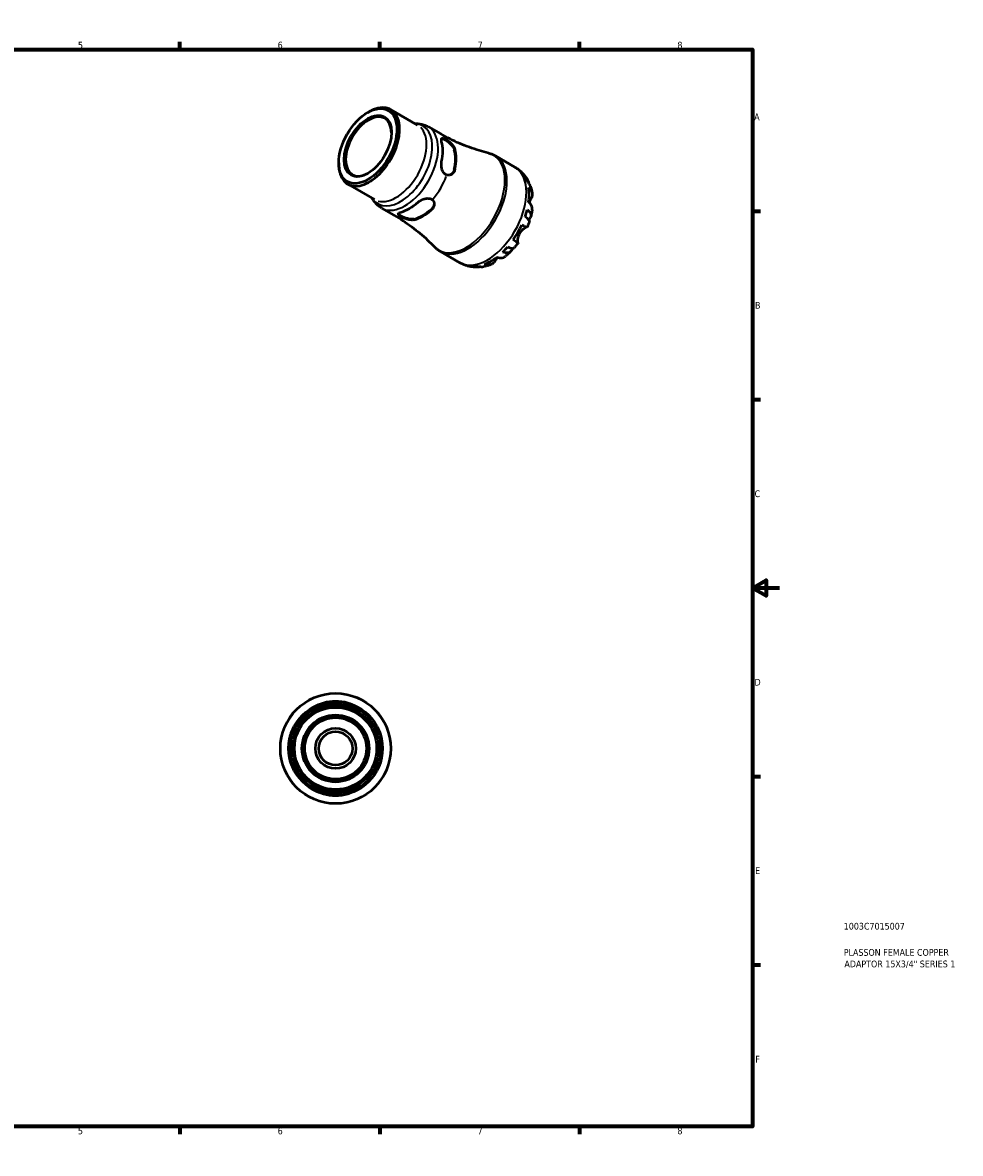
# Model space of a CAD drawing. Header units: millimetres. Extents: x -36 to 661, y 0 to 420.
# Tile 3 of 3: x 313 to 661, y 0 to 420. Entities that reach past the tile are written whole.
import ezdxf

# ---------------------------------------------------------------- set-up
doc = ezdxf.new("R2010")
doc.units = ezdxf.units.MM
for name, color, linetype, lineweight in [('Border (ISO)', 7, 'Continuous', 70), ('Title (ISO)', 7, 'Continuous', 50), ('Visible (ISO)', 7, 'Continuous', 50), ('Visible Narrow (ISO)', 7, 'Continuous', 35)]:
    doc.layers.add(name, color=color, linetype=linetype, lineweight=lineweight)
doc.styles.add('Note Text (ISO)', font='tahoma.ttf')

# ---------------------------------------------------------------- blocks, each defined once
blk = doc.blocks.new('Borders Default Border')
at = {"layer": 'Border (ISO)'}
for p, q in [((74.25, 410), (74.25, 412.9)), ((148.5, 410), (148.5, 412.9)), ((222.75, 410), (222.75, 412.9)), ((371.25, 410), (371.25, 412.9)), ((445.5, 410), (445.5, 412.9)), ((519.75, 410), (519.75, 412.9)), ((10, 350), (7.1, 350)), ((584, 350), (586.9, 350)), ((10, 280), (7.1, 280)), ((584, 280), (586.9, 280)), ((10, 140), (7.1, 140)), ((584, 140), (586.9, 140)), ((10, 70), (7.1, 70)), ((584, 70), (586.9, 70)), ((74.25, 10), (74.25, 7.1)), ((148.5, 10), (148.5, 7.1)), ((222.75, 10), (222.75, 7.1)), ((371.25, 10), (371.25, 7.1)), ((445.5, 10), (445.5, 7.1)), ((519.75, 10), (519.75, 7.1))]:
    blk.add_line(p, q, dxfattribs=at)
at = {"layer": 'Border (ISO)', "flags": 128}
for points in [[(297, 420), (297, 410), (294.11, 415), (299.89, 415), (297, 410)], [(10, 10), (10, 410), (584, 410), (584, 10), (10, 10)], [(0, 210), (10, 210), (5, 212.89), (5, 207.11), (10, 210)], [(594, 210), (584, 210), (589, 212.89), (589, 207.11), (584, 210)], [(297, 0), (297, 10), (294.11, 5), (299.89, 5), (297, 10)]]:
    blk.add_lwpolyline(points, dxfattribs=at)
at = {"layer": 'Border (ISO)', "color": 232, "true_color": 0xca0064, "char_height": 2.5, "attachment_point": 7, "style": 'Note Text (ISO)'}
for s, insert in [('1', (36.56, 410.4)), ('2', (110.62, 410.4)), ('3', (184.85, 410.35)), ('4', (259, 410.4)), ('5', (333.39, 410.35)), ('6', (407.58, 410.35)), ('7', (481.85, 410.4)), ('8', (556.06, 410.34)), ('A', (7.29, 383.75)), ('A', (584.59, 383.75)), ('B', (7.59, 313.75)), ('B', (584.89, 313.75)), ('C', (7.43, 243.71)), ('C', (584.73, 243.71)), ('D', (7.43, 173.75)), ('D', (584.73, 173.75)), ('E', (7.64, 103.75)), ('E', (584.94, 103.75)), ('F', (7.7, 33.75)), ('F', (585, 33.75)), ('1', (36.56, 7.1)), ('2', (110.62, 7.1)), ('3', (184.85, 7.05)), ('4', (259, 7.1)), ('5', (333.39, 7.05)), ('6', (407.58, 7.05)), ('7', (481.85, 7.1)), ('8', (556.06, 7.04))]:
    blk.add_mtext(s, dxfattribs=dict(at, insert=insert))
blk = doc.blocks.new('Title Blocks ISO')
at = {"layer": 'Title (ISO)', "color": 232, "true_color": 0xca0064, "style": 'Note Text (ISO)'}
for tag, p in [('PART_NUMBER_001', (33.84, 73.13)), ('DESCRIPTION_001', (33.84, 63.4)), ('DESCRIPTION_002', (34.09, 59.12))]:
    blk.add_attdef(tag, p, '', height=2.5, dxfattribs=at)

msp = doc.modelspace()

# ---------------------------------------------------------------- linework, layer by layer
at = {"layer": 'Visible (ISO)'}
for p, q in [((441.01, 386.625), (441.52, 386.921)), ((449.543, 387.73), (459.556, 381.964)), ((463.549, 381.321), (468.133, 378.681)), ((488.461, 370.523), (495.689, 366.361)), ((430.257, 367.952), (430.257, 367.362)), ((433.584, 360.017), (443.597, 354.251)), ((446.158, 351.12), (450.741, 348.481)), ((468.001, 334.993), (475.228, 330.831))]:
    msp.add_line(p, q, dxfattribs=at)
for radius in [20.5, 17.425, 15.99, 15.266, 12.469, 12.059, 11.456, 7.5, 6.25]:
    msp.add_circle((429.083, 150.408), radius, dxfattribs=at)
for start, end in [(75.03329, 104.96671), (165.03329, 194.96671), (345.03329, 14.96671), (255.03329, 284.96671)]:
    msp.add_arc((429.083, 150.408), 17.463, start, end, dxfattribs=at)
for major_axis in [(7.618, 13.23), (6.222, 10.805)]:
    msp.add_ellipse((441.052, 374.168), major_axis=major_axis, ratio=0.5780931, dxfattribs=at)
for centre, major_axis, start_param, end_param in [((441.564, 373.874), (-7.98, -13.857), 5.4958534, 10.2121098), ((441.342, 374.001), (-6.018, -10.45), 2.3710548, 7.0537231), ((456.579, 365.227), (8.696, 15.1), 5.2340494, 5.7576575), ((461.507, 362.389), (-8.546, -14.84), 2.0877597, 2.6207619), ((461.507, 362.389), (-8.715, -15.133), 2.0930424, 2.6154791), ((486.618, 347.928), (10.147, 17.621), 6.1192402, 6.13806), ((486.618, 347.928), (10.147, 17.621), 5.8185317, 5.9585733), ((486.618, 347.928), (10.147, 17.621), 5.333842, 5.6578648), ((456.579, 365.227), (8.696, 15.1), 3.6632531, 4.1868611), ((461.507, 362.389), (-8.546, -14.84), 0.5169634, 1.0499655), ((461.507, 362.389), (-8.715, -15.133), 0.5222461, 1.0446828), ((486.618, 347.928), (10.147, 17.621), 5.0331336, 5.1731751), ((486.618, 347.928), (10.147, 17.621), 4.5484439, 4.8724667), ((486.618, 347.928), (10.147, 17.621), 4.2477354, 4.387777), ((486.618, 347.928), (10.147, 17.621), 3.7630457, 4.0870685), ((486.618, 347.928), (-10.147, -17.621), 0.1451253, 0.1600777), ((486.618, 347.928), (-10.147, -17.621), 0.3207446, 0.4607862)]:
    msp.add_ellipse(centre, major_axis=major_axis, ratio=0.5780931, start_param=start_param, end_param=end_param, dxfattribs=at)
for points, knots in [([(458.656, 382.483), (458.871, 382.491), (459.087, 382.493), (459.789, 382.475), (460.277, 382.427), (461.245, 382.25), (461.726, 382.121), (462.661, 381.781), (463.116, 381.57), (463.549, 381.321)], [0.43426774, 0.43426774, 0.43426774, 0.43426774, 0.4794335, 0.4794335, 0.58077715, 0.58077715, 0.6821208, 0.6821208, 0.78346445, 0.78346445, 0.78346445, 0.78346445]), ([(485.906, 371.542), (484.748, 371.824), (483.573, 372.144), (481.201, 372.863), (480.005, 373.261), (477.607, 374.138), (476.404, 374.616), (474.008, 375.649), (472.815, 376.205), (470.452, 377.39), (469.283, 378.019), (468.133, 378.681)], [0.61653364, 0.61653364, 0.61653364, 0.61653364, 0.6499198, 0.6499198, 0.68330597, 0.68330597, 0.71669213, 0.71669213, 0.75007829, 0.75007829, 0.78346445, 0.78346445, 0.78346445, 0.78346445]), ([(468.48, 375.768), (468.395, 376.086), (468.355, 376.376), (468.395, 376.809), (468.475, 376.954), (468.726, 377.087), (468.908, 377.093), (469.384, 376.963), (469.68, 376.828), (470.12, 376.574), (470.258, 376.489), (470.401, 376.395)], [0.5297589, 0.5297589, 0.5297589, 0.5297589, 0.66949863, 0.66949863, 0.80923836, 0.80923836, 0.94117193, 0.94117193, 1.07310551, 1.07310551, 1.12799956, 1.12799956, 1.12799956, 1.12799956]), ([(468.493, 376.929), (468.602, 376.949), (468.742, 376.938), (469.146, 376.826), (469.44, 376.69), (470.063, 376.332), (470.425, 376.09), (471.147, 375.533), (471.507, 375.217), (472.136, 374.581), (472.447, 374.215), (472.93, 373.485), (473.102, 373.121), (473.189, 372.803)], [0.84850584, 0.84850584, 0.84850584, 0.84850584, 0.94204469, 0.94204469, 1.07401336, 1.07401336, 1.20598202, 1.20598202, 1.33795069, 1.33795069, 1.47802383, 1.47802383, 1.61809696, 1.61809696, 1.61809696, 1.61809696]), ([(470.401, 376.395), (470.686, 376.207), (470.981, 375.99), (471.607, 375.481), (471.931, 375.186), (472.549, 374.534), (472.833, 374.175), (473.155, 373.644), (473.244, 373.47), (473.365, 373.18), (473.406, 373.061), (473.437, 372.946)], [-0.51250437, -0.51250437, -0.51250437, -0.51250437, -0.39891749, -0.39891749, -0.26850334, -0.26850334, -0.12213756, -0.12213756, -0.05074665, -0.05074665, 0, 0, 0, 0]), ([(485.906, 371.542), (486.084, 371.499), (486.261, 371.451), (486.613, 371.344), (486.787, 371.286), (487.133, 371.16), (487.304, 371.092), (487.642, 370.946), (487.809, 370.868), (488.139, 370.703), (488.301, 370.615), (488.461, 370.523)], [0.61653364, 0.61653364, 0.61653364, 0.61653364, 0.6499198, 0.6499198, 0.68330597, 0.68330597, 0.71669213, 0.71669213, 0.75007829, 0.75007829, 0.78346445, 0.78346445, 0.78346445, 0.78346445]), ([(470.401, 363.395), (470.258, 363.44), (470.12, 363.502), (469.991, 363.576), (469.68, 363.755), (469.384, 364.035), (468.908, 364.735), (468.726, 365.154), (468.475, 366.008), (468.395, 366.507), (468.355, 367.491), (468.395, 367.977), (468.48, 368.393)], [-0.05489405, -0.05489405, -0.05489405, -0.05489405, 0, 0, 0, 0.13193358, 0.13193358, 0.26386715, 0.26386715, 0.40360688, 0.40360688, 0.5433466, 0.5433466, 0.5433466, 0.5433466]), ([(473.437, 365.571), (473.406, 365.422), (473.366, 365.277), (473.252, 364.953), (473.171, 364.779), (472.891, 364.295), (472.651, 364.019), (472.078, 363.574), (471.74, 363.414), (471.059, 363.28), (470.723, 363.294), (470.401, 363.395)], [-0.51149807, -0.51149807, -0.51149807, -0.51149807, -0.46146361, -0.46146361, -0.39603438, -0.39603438, -0.26679856, -0.26679856, -0.12831176, -0.12831176, -0.00001258, -0.00001258, -0.00001258, -0.00001258]), ([(473.189, 365.429), (473.102, 365.01), (472.93, 364.599), (472.484, 363.963), (472.23, 363.72), (471.96, 363.543)], [-0.5440836, -0.5440836, -0.5440836, -0.5440836, -0.40401047, -0.40401047, -0.28544201, -0.28544201, -0.28544201, -0.28544201]), ([(495.689, 366.361), (495.867, 366.258), (496.043, 366.151), (496.389, 365.928), (496.559, 365.812), (496.893, 365.573), (497.056, 365.449), (497.376, 365.194), (497.533, 365.063), (497.838, 364.794), (497.987, 364.657), (498.132, 364.516)], [0.78346445, 0.78346445, 0.78346445, 0.78346445, 0.81248951, 0.81248951, 0.84151457, 0.84151457, 0.87053963, 0.87053963, 0.89956469, 0.89956469, 0.92858975, 0.92858975, 0.92858975, 0.92858975]), ([(498.414, 364.234), (498.571, 364.072), (498.722, 363.907), (499.014, 363.572), (499.155, 363.401), (499.426, 363.055), (499.557, 362.879), (499.807, 362.524), (499.927, 362.345), (500.157, 361.982), (500.267, 361.8), (500.372, 361.616)], [0.94776801, 0.94776801, 0.94776801, 0.94776801, 0.9802279, 0.9802279, 1.01268779, 1.01268779, 1.04514768, 1.04514768, 1.07760756, 1.07760756, 1.11006745, 1.11006745, 1.11006745, 1.11006745]), ([(499.485, 362.759), (499.791, 362.462), (500.056, 362.129), (500.475, 361.46), (500.665, 361.063), (500.837, 360.536), (500.868, 360.429), (500.895, 360.321)], [0.15556755, 0.15556755, 0.15556755, 0.15556755, 0.30326633, 0.30326633, 0.45508375, 0.45508375, 0.49307608, 0.49307608, 0.49307608, 0.49307608]), ([(501.43, 359.292), (501.318, 359.607), (501.168, 359.906), (500.805, 360.468), (500.553, 360.774), (500.255, 361.053)], [4.44915404, 4.44915404, 4.44915404, 4.44915404, 4.57984142, 4.57984142, 4.7275402, 4.7275402, 4.7275402, 4.7275402]), ([(500.808, 358.782), (501.1, 358.526), (501.345, 358.253), (501.724, 357.724), (501.887, 357.419), (502.099, 356.795), (502.146, 356.476), (502.142, 355.889), (502.089, 355.567), (501.901, 355.037), (501.798, 354.825), (501.677, 354.626)], [0.15557832, 0.15557832, 0.15557832, 0.15557832, 0.30178315, 0.30178315, 0.45367376, 0.45367376, 0.60556437, 0.60556437, 0.75941402, 0.75941402, 0.86409627, 0.86409627, 0.86409627, 0.86409627]), ([(501.43, 359.292), (501.492, 359.117), (501.55, 358.942), (501.659, 358.591), (501.71, 358.415), (501.806, 358.064), (501.851, 357.889), (501.934, 357.538), (501.973, 357.362), (502.043, 357.012), (502.076, 356.837), (502.106, 356.663)], [1.24417387, 1.24417387, 1.24417387, 1.24417387, 1.27418525, 1.27418525, 1.30419662, 1.30419662, 1.33420799, 1.33420799, 1.36421937, 1.36421937, 1.39423074, 1.39423074, 1.39423074, 1.39423074]), ([(446.158, 351.12), (445.725, 351.37), (445.314, 351.657), (444.551, 352.296), (444.198, 352.647), (443.559, 353.395), (443.272, 353.793), (442.904, 354.391), (442.797, 354.579), (442.697, 354.769)], [3.92505711, 3.92505711, 3.92505711, 3.92505711, 4.02640076, 4.02640076, 4.12774441, 4.12774441, 4.22908806, 4.22908806, 4.27425382, 4.27425382, 4.27425382, 4.27425382]), ([(459.768, 353.303), (460.086, 353.585), (460.486, 353.862), (461.358, 354.319), (461.83, 354.499), (462.696, 354.709), (463.15, 354.761), (463.995, 354.7), (464.385, 354.585), (464.826, 354.331), (464.948, 354.243), (465.059, 354.142)], [0.5297589, 0.5297589, 0.5297589, 0.5297589, 0.66949863, 0.66949863, 0.80923836, 0.80923836, 0.94117193, 0.94117193, 1.07310551, 1.07310551, 1.12799956, 1.12799956, 1.12799956, 1.12799956]), ([(465.059, 354.142), (465.279, 353.941), (465.445, 353.696), (465.683, 353.111), (465.734, 352.767), (465.688, 352.028), (465.571, 351.634), (465.271, 351.09), (465.153, 350.919), (464.919, 350.644), (464.812, 350.535), (464.696, 350.433)], [-0.51250437, -0.51250437, -0.51250437, -0.51250437, -0.39891749, -0.39891749, -0.26850334, -0.26850334, -0.12213756, -0.12213756, -0.05074665, -0.05074665, 0, 0, 0, 0]), ([(502.113, 350.433), (502.133, 350.566), (502.143, 350.696), (502.146, 351.113), (502.099, 351.432), (501.887, 352.056), (501.724, 352.361), (501.345, 352.89), (501.1, 353.163), (500.808, 353.418)], [4.35547203, 4.35547203, 4.35547203, 4.35547203, 4.42079531, 4.42079531, 4.57268592, 4.57268592, 4.72457653, 4.72457653, 4.87078136, 4.87078136, 4.87078136, 4.87078136]), ([(501.677, 354.626), (501.625, 354.541), (501.57, 354.448), (501.425, 354.202), (501.332, 354.041), (501.14, 353.699), (501.042, 353.521), (500.939, 353.325), (500.935, 353.317), (500.93, 353.309)], [-0.52882663, -0.52882663, -0.52882663, -0.52882663, -0.48177444, -0.48177444, -0.41175077, -0.41175077, -0.34447094, -0.34447094, -0.34145408, -0.34145408, -0.34145408, -0.34145408]), ([(453.815, 347.667), (453.662, 347.744), (453.519, 347.82), (453.39, 347.895), (453.079, 348.074), (452.813, 348.261), (452.461, 348.606), (452.374, 348.766), (452.364, 349.047), (452.448, 349.187), (452.801, 349.436), (453.072, 349.546), (453.39, 349.63)], [-0.05489405, -0.05489405, -0.05489405, -0.05489405, 0, 0, 0, 0.13193358, 0.13193358, 0.26386715, 0.26386715, 0.40360688, 0.40360688, 0.5433466, 0.5433466, 0.5433466, 0.5433466]), ([(458.318, 347.046), (458, 346.963), (457.599, 346.931), (456.726, 346.986), (456.254, 347.072), (455.389, 347.3), (454.936, 347.454), (454.092, 347.8), (453.701, 347.992), (453.39, 348.171), (453.079, 348.35), (452.813, 348.537), (452.512, 348.829), (452.432, 348.944), (452.395, 349.048)], [-0.5440836, -0.5440836, -0.5440836, -0.5440836, -0.40401047, -0.40401047, -0.26393734, -0.26393734, -0.13196867, -0.13196867, 0, 0, 0, 0.13196867, 0.13196867, 0.22572096, 0.22572096, 0.22572096, 0.22572096]), ([(465.713, 352.716), (465.694, 352.396), (465.611, 352.058), (465.285, 351.357), (465.015, 351.003), (464.696, 350.719)], [1.36021572, 1.36021572, 1.36021572, 1.36021572, 1.47802383, 1.47802383, 1.61809696, 1.61809696, 1.61809696, 1.61809696]), ([(500.255, 350.509), (500.553, 350.275), (500.805, 350.035), (501.195, 349.587), (501.366, 349.338), (501.595, 348.848), (501.652, 348.607), (501.668, 348.18), (501.627, 347.954), (501.431, 347.53), (501.275, 347.331), (500.99, 347.071), (500.87, 346.979), (500.733, 346.89)], [0.15556755, 0.15556755, 0.15556755, 0.15556755, 0.30326633, 0.30326633, 0.45508375, 0.45508375, 0.60690117, 0.60690117, 0.75907563, 0.75907563, 0.91125009, 0.91125009, 0.99508647, 0.99508647, 0.99508647, 0.99508647]), ([(502.114, 350.433), (502.089, 350.269), (502.063, 350.104), (502.007, 349.776), (501.977, 349.613), (501.914, 349.286), (501.88, 349.123), (501.811, 348.798), (501.774, 348.636), (501.698, 348.312), (501.658, 348.15), (501.617, 347.989)], [1.75789673, 1.75789673, 1.75789673, 1.75789673, 1.7873941, 1.7873941, 1.81689147, 1.81689147, 1.84638884, 1.84638884, 1.87588621, 1.87588621, 1.90538358, 1.90538358, 1.90538358, 1.90538358]), ([(450.741, 348.481), (451.892, 347.818), (453.023, 347.123), (455.233, 345.674), (456.313, 344.921), (458.409, 343.367), (459.426, 342.567), (461.388, 340.933), (462.333, 340.098), (464.145, 338.408), (465.012, 337.552), (465.837, 336.692)], [3.92505711, 3.92505711, 3.92505711, 3.92505711, 3.95844327, 3.95844327, 3.99182943, 3.99182943, 4.0252156, 4.0252156, 4.05860176, 4.05860176, 4.09198792, 4.09198792, 4.09198792, 4.09198792]), ([(458.318, 346.76), (458.204, 346.729), (458.083, 346.706), (457.788, 346.668), (457.61, 346.658), (457.059, 346.665), (456.664, 346.714), (455.823, 346.891), (455.377, 347.024), (454.544, 347.329), (454.161, 347.495), (453.815, 347.667)], [-0.51149807, -0.51149807, -0.51149807, -0.51149807, -0.46146361, -0.46146361, -0.39603438, -0.39603438, -0.26679856, -0.26679856, -0.12831176, -0.12831176, -0.00001258, -0.00001258, -0.00001258, -0.00001258]), ([(498.292, 344.946), (498.606, 344.765), (498.885, 344.605), (499.342, 344.343), (499.56, 344.218), (499.899, 344.024), (500.02, 343.955), (500.154, 343.879), (500.19, 343.86), (500.191, 343.86)], [0.15557832, 0.15557832, 0.15557832, 0.15557832, 0.30178315, 0.30178315, 0.45367376, 0.45367376, 0.60556437, 0.60556437, 0.73482086, 0.73482086, 0.73482086, 0.73482086]), ([(501.06, 346.114), (501.086, 346.191), (501.084, 346.279), (501.024, 346.492), (500.94, 346.642), (500.665, 346.976), (500.475, 347.16), (500.056, 347.511), (499.791, 347.71), (499.485, 347.917)], [4.16451405, 4.16451405, 4.16451405, 4.16451405, 4.27620658, 4.27620658, 4.428024, 4.428024, 4.57984142, 4.57984142, 4.7275402, 4.7275402, 4.7275402, 4.7275402]), ([(501.061, 346.113), (501.009, 345.961), (500.957, 345.809), (500.848, 345.506), (500.793, 345.355), (500.68, 345.053), (500.622, 344.903), (500.503, 344.603), (500.442, 344.454), (500.318, 344.156), (500.255, 344.008), (500.191, 343.86)], [2.02089637, 2.02089637, 2.02089637, 2.02089637, 2.0493504, 2.0493504, 2.07780443, 2.07780443, 2.10625846, 2.10625846, 2.13471249, 2.13471249, 2.16316653, 2.16316653, 2.16316653, 2.16316653]), ([(497.407, 341.688), (497.3, 341.503), (497.204, 341.312), (497.029, 340.911), (496.952, 340.702), (496.792, 340.18), (496.727, 339.874), (496.653, 339.338), (496.64, 339.108), (496.644, 338.777), (496.654, 338.66), (496.686, 338.467), (496.707, 338.392), (496.756, 338.289), (496.782, 338.256), (496.811, 338.239)], [0, 0, 0, 0, 0.06421198, 0.06421198, 0.13291258, 0.13291258, 0.2379612, 0.2379612, 0.3345887, 0.3345887, 0.40253537, 0.40253537, 0.46950632, 0.46950632, 0.52944625, 0.52944625, 0.52944625, 0.52944625]), ([(500.058, 343.934), (500.039, 343.939), (500.018, 343.941), (499.937, 343.941), (499.864, 343.926), (499.689, 343.866), (499.589, 343.821), (499.322, 343.679), (499.148, 343.57), (498.701, 343.24), (498.425, 342.998), (497.882, 342.409), (497.623, 342.063), (497.407, 341.688)], [-0.50910398, -0.50910398, -0.50910398, -0.50910398, -0.47928939, -0.47928939, -0.41110452, -0.41110452, -0.34469049, -0.34469049, -0.25456307, -0.25456307, -0.12988461, -0.12988461, 0, 0, 0, 0]), ([(468.001, 334.993), (467.841, 335.085), (467.684, 335.182), (467.375, 335.384), (467.224, 335.49), (466.928, 335.709), (466.783, 335.823), (466.501, 336.058), (466.363, 336.18), (466.094, 336.43), (465.964, 336.559), (465.837, 336.692)], [3.92505711, 3.92505711, 3.92505711, 3.92505711, 3.95844327, 3.95844327, 3.99182943, 3.99182943, 4.0252156, 4.0252156, 4.05860176, 4.05860176, 4.09198792, 4.09198792, 4.09198792, 4.09198792]), ([(494.563, 336.186), (494.553, 336.029), (494.533, 335.884), (494.451, 335.51), (494.356, 335.275), (494.085, 334.891), (493.909, 334.741), (493.529, 334.538), (493.291, 334.466), (492.751, 334.416), (492.449, 334.439), (491.865, 334.55), (491.53, 334.648), (491.178, 334.788)], [3.8911688, 3.8911688, 3.8911688, 3.8911688, 3.97185766, 3.97185766, 4.12403212, 4.12403212, 4.27620658, 4.27620658, 4.428024, 4.428024, 4.57984142, 4.57984142, 4.7275402, 4.7275402, 4.7275402, 4.7275402]), ([(493.036, 336.748), (493.37, 336.588), (493.675, 336.459), (494.19, 336.274), (494.445, 336.202), (494.873, 336.134), (495.046, 336.138), (495.262, 336.195), (495.339, 336.237), (495.394, 336.299)], [0.15556755, 0.15556755, 0.15556755, 0.15556755, 0.30326633, 0.30326633, 0.45508375, 0.45508375, 0.60690117, 0.60690117, 0.71810595, 0.71810595, 0.71810595, 0.71810595]), ([(496.811, 338.239), (496.863, 338.208), (496.897, 338.188), (496.922, 338.172), (496.886, 338.192), (496.74, 338.274), (496.619, 338.343), (496.28, 338.537), (496.062, 338.662), (495.605, 338.924), (495.326, 339.084), (495.012, 339.265)], [4.16226341, 4.16226341, 4.16226341, 4.16226341, 4.26694566, 4.26694566, 4.42079531, 4.42079531, 4.57268592, 4.57268592, 4.72457653, 4.72457653, 4.87078136, 4.87078136, 4.87078136, 4.87078136]), ([(496.911, 338.179), (496.815, 338.049), (496.718, 337.92), (496.522, 337.664), (496.423, 337.537), (496.223, 337.284), (496.122, 337.159), (495.917, 336.91), (495.814, 336.786), (495.606, 336.541), (495.5, 336.42), (495.394, 336.299)], [2.54919539, 2.54919539, 2.54919539, 2.54919539, 2.57765079, 2.57765079, 2.6061062, 2.6061062, 2.6345616, 2.6345616, 2.66301701, 2.66301701, 2.69147242, 2.69147242, 2.69147242, 2.69147242]), ([(489.092, 332.808), (489.006, 332.671), (488.924, 332.536), (488.744, 332.236), (488.65, 332.076), (488.482, 331.782), (488.408, 331.649), (488.341, 331.528)], [-1.92033734, -1.92033734, -1.92033734, -1.92033734, -1.86850596, -1.86850596, -1.80068094, -1.80068094, -1.73545015, -1.73545015, -1.73545015, -1.73545015]), ([(488.937, 332.857), (489.305, 332.734), (489.664, 332.659), (490.313, 332.598), (490.66, 332.61), (491.308, 332.741), (491.608, 332.86), (491.967, 333.072), (492.073, 333.145), (492.177, 333.228)], [0.15557832, 0.15557832, 0.15557832, 0.15557832, 0.30178315, 0.30178315, 0.45367376, 0.45367376, 0.60556437, 0.60556437, 0.66984675, 0.66984675, 0.66984675, 0.66984675]), ([(494.047, 334.879), (493.928, 334.763), (493.808, 334.648), (493.565, 334.42), (493.443, 334.307), (493.196, 334.084), (493.071, 333.974), (492.82, 333.756), (492.693, 333.648), (492.437, 333.436), (492.307, 333.331), (492.177, 333.227)], [2.80703316, 2.80703316, 2.80703316, 2.80703316, 2.83654278, 2.83654278, 2.86605241, 2.86605241, 2.89556203, 2.89556203, 2.92507166, 2.92507166, 2.95458128, 2.95458128, 2.95458128, 2.95458128]), ([(478.051, 329.644), (477.856, 329.699), (477.662, 329.758), (477.277, 329.888), (477.085, 329.957), (476.704, 330.106), (476.515, 330.186), (476.14, 330.354), (475.955, 330.443), (475.588, 330.63), (475.407, 330.728), (475.228, 330.831)], [3.77993182, 3.77993182, 3.77993182, 3.77993182, 3.80895688, 3.80895688, 3.83798193, 3.83798193, 3.86700699, 3.86700699, 3.89603205, 3.89603205, 3.92505711, 3.92505711, 3.92505711, 3.92505711]), ([(481.607, 329.162), (481.395, 329.162), (481.181, 329.166), (480.752, 329.186), (480.536, 329.201), (480.102, 329.242), (479.885, 329.268), (479.449, 329.332), (479.23, 329.369), (478.793, 329.457), (478.575, 329.506), (478.357, 329.562)], [3.60237474, 3.60237474, 3.60237474, 3.60237474, 3.63483936, 3.63483936, 3.66730398, 3.66730398, 3.69976859, 3.69976859, 3.73223321, 3.73223321, 3.76469783, 3.76469783, 3.76469783, 3.76469783]), ([(482.993, 329.352), (482.894, 329.325), (482.795, 329.301), (482.261, 329.186), (481.821, 329.151), (481.032, 329.179), (480.61, 329.24), (480.2, 329.356)], [4.39321204, 4.39321204, 4.39321204, 4.39321204, 4.428024, 4.428024, 4.57984142, 4.57984142, 4.7275402, 4.7275402, 4.7275402, 4.7275402]), ([(482.059, 329.536), (482.45, 329.418), (482.841, 329.354), (483.504, 329.323), (483.832, 329.342), (484.154, 329.401)], [0.15556755, 0.15556755, 0.15556755, 0.15556755, 0.30326633, 0.30326633, 0.43134022, 0.43134022, 0.43134022, 0.43134022]), ([(486.775, 330.126), (486.609, 330.065), (486.441, 330.006), (486.101, 329.892), (485.93, 329.838), (485.584, 329.735), (485.409, 329.686), (485.056, 329.595), (484.878, 329.552), (484.519, 329.472), (484.337, 329.435), (484.154, 329.401)], [3.31802936, 3.31802936, 3.31802936, 3.31802936, 3.34805498, 3.34805498, 3.3780806, 3.3780806, 3.40810622, 3.40810622, 3.43813184, 3.43813184, 3.46815746, 3.46815746, 3.46815746, 3.46815746]), ([(488.341, 331.528), (488.229, 331.323), (488.096, 331.127), (487.73, 330.697), (487.477, 330.489), (486.969, 330.189), (486.669, 330.07), (486.022, 329.939), (485.674, 329.926), (485.026, 329.987), (484.667, 330.062), (484.299, 330.186)], [4.16226341, 4.16226341, 4.16226341, 4.16226341, 4.26694566, 4.26694566, 4.42079531, 4.42079531, 4.57268592, 4.57268592, 4.72457653, 4.72457653, 4.87078136, 4.87078136, 4.87078136, 4.87078136]), ([(421.133, 165.913), (421.193, 165.944), (421.312, 166.007), (421.677, 166.191), (421.936, 166.318), (422.587, 166.607), (422.989, 166.77), (423.64, 166.999), (423.861, 167.071), (424.247, 167.188), (424.409, 167.235), (424.573, 167.278)], [-0.51250424, -0.51250424, -0.51250424, -0.51250424, -0.39890909, -0.39890909, -0.26849529, -0.26849529, -0.12213261, -0.12213261, -0.0507445, -0.0507445, 0, 0, 0, 0]), ([(433.593, 167.278), (433.754, 167.235), (433.915, 167.189), (434.281, 167.079), (434.484, 167.013), (435.071, 166.809), (435.434, 166.666), (436.098, 166.38), (436.391, 166.239), (436.821, 166.024), (436.965, 165.948), (437.033, 165.913)], [-0.51148543, -0.51148543, -0.51148543, -0.51148543, -0.46145427, -0.46145427, -0.39603003, -0.39603003, -0.26680167, -0.26680167, -0.12831369, -0.12831369, 0, 0, 0, 0]), ([(412.212, 154.918), (412.255, 155.079), (412.301, 155.24), (412.411, 155.605), (412.478, 155.809), (412.681, 156.395), (412.825, 156.759), (413.111, 157.423), (413.251, 157.716), (413.466, 158.146), (413.542, 158.29), (413.577, 158.358)], [-0.51149807, -0.51149807, -0.51149807, -0.51149807, -0.46146361, -0.46146361, -0.39603438, -0.39603438, -0.26679856, -0.26679856, -0.12831176, -0.12831176, -0.00001258, -0.00001258, -0.00001258, -0.00001258]), ([(444.589, 158.358), (444.619, 158.297), (444.682, 158.178), (444.867, 157.813), (444.993, 157.554), (445.282, 156.903), (445.446, 156.501), (445.674, 155.851), (445.747, 155.63), (445.864, 155.243), (445.91, 155.081), (445.954, 154.918)], [-0.51250437, -0.51250437, -0.51250437, -0.51250437, -0.39891749, -0.39891749, -0.26850334, -0.26850334, -0.12213756, -0.12213756, -0.05074665, -0.05074665, 0, 0, 0, 0]), ([(413.577, 142.457), (413.546, 142.518), (413.483, 142.637), (413.299, 143.002), (413.173, 143.261), (412.884, 143.912), (412.72, 144.314), (412.491, 144.964), (412.419, 145.185), (412.302, 145.572), (412.256, 145.734), (412.212, 145.898)], [-0.51250437, -0.51250437, -0.51250437, -0.51250437, -0.39891749, -0.39891749, -0.26850334, -0.26850334, -0.12213756, -0.12213756, -0.05074665, -0.05074665, 0, 0, 0, 0]), ([(445.954, 145.898), (445.91, 145.736), (445.865, 145.576), (445.754, 145.21), (445.688, 145.006), (445.484, 144.42), (445.341, 144.056), (445.055, 143.392), (444.914, 143.099), (444.7, 142.669), (444.623, 142.525), (444.589, 142.457)], [-0.51149807, -0.51149807, -0.51149807, -0.51149807, -0.46146361, -0.46146361, -0.39603438, -0.39603438, -0.26679856, -0.26679856, -0.12831176, -0.12831176, -0.00001258, -0.00001258, -0.00001258, -0.00001258]), ([(424.573, 133.537), (424.411, 133.58), (424.251, 133.626), (423.885, 133.736), (423.681, 133.802), (423.095, 134.006), (422.732, 134.15), (422.068, 134.435), (421.774, 134.576), (421.344, 134.791), (421.201, 134.867), (421.133, 134.902)], [-0.51149807, -0.51149807, -0.51149807, -0.51149807, -0.46146361, -0.46146361, -0.39603438, -0.39603438, -0.26679856, -0.26679856, -0.12831176, -0.12831176, -0.00001258, -0.00001258, -0.00001258, -0.00001258]), ([(437.033, 134.902), (436.973, 134.871), (436.854, 134.808), (436.489, 134.624), (436.229, 134.497), (435.579, 134.208), (435.176, 134.045), (434.526, 133.816), (434.305, 133.744), (433.919, 133.627), (433.756, 133.58), (433.593, 133.537)], [-0.51250437, -0.51250437, -0.51250437, -0.51250437, -0.39891749, -0.39891749, -0.26850334, -0.26850334, -0.12213756, -0.12213756, -0.05074665, -0.05074665, 0, 0, 0, 0])]:
    msp.add_open_spline(points, degree=3, knots=knots, dxfattribs=at)
for points in [[(498.414, 364.234), (498.374, 364.275), (498.333, 364.316), (498.292, 364.356)], [(478.224, 329.597), (478.268, 329.585), (478.313, 329.573), (478.357, 329.562)]]:
    msp.add_open_spline(points, degree=3, dxfattribs=at)
at = {"layer": 'Visible Narrow (ISO)'}
for p, q in [((473.201, 372.81), (473.424, 372.939)), ((473.424, 365.564), (473.201, 365.436)), ((501.642, 354.647), (500.998, 355.017)), ((464.696, 350.705), (464.696, 350.447)), ((458.318, 346.774), (458.318, 347.032)), ((496.721, 338.291), (495.107, 339.22)), ((488.306, 331.548), (487.673, 331.913)), ((424.573, 167.241), (424.573, 167.276)), ((433.593, 167.276), (433.593, 167.241)), ((412.214, 154.918), (412.25, 154.918)), ((445.916, 154.918), (445.952, 154.918)), ((412.25, 145.898), (412.214, 145.898)), ((445.952, 145.898), (445.916, 145.898)), ((424.573, 133.539), (424.573, 133.574)), ((433.593, 133.574), (433.593, 133.539))]:
    msp.add_line(p, q, dxfattribs=at)
for radius in [20.392, 16.707]:
    msp.add_circle((429.083, 150.408), radius, dxfattribs=at)
for centre, major_axis, start_param, end_param in [((453.215, 367.164), (8.338, 14.478), 3.0339568, 6.3908212), ((451.577, 368.107), (7.98, 13.857), 3.2986723, 6.1261057), ((454.854, 366.22), (-8.696, -15.1), 0.1570796, 2.984513), ((459.437, 363.581), (8.696, 15.1), 5.9853089, 6.2675076), ((477.569, 353.14), (10.176, 17.671), 3.1484346, 6.2763434), ((478.231, 352.758), (-10.23, -17.765), 0.1570796, 2.984513), ((459.437, 363.581), (-8.696, -15.1), 1.2884043, 1.849321), ((485.458, 348.596), (10.23, 17.765), 3.2986723, 6.1261057), ((459.437, 363.581), (-8.696, -15.1), 0.0154843, 0.2942023)]:
    msp.add_ellipse(centre, major_axis=major_axis, ratio=0.5780931, start_param=start_param, end_param=end_param, dxfattribs=at)

# ---------------------------------------------------------------- block references
msp.add_blockref('Borders Default Border', (0, 0))
msp.add_blockref('Title Blocks ISO', (584, 10)).add_auto_attribs({'PART_NUMBER_001': '1003C7015007', 'DESCRIPTION_001': 'PLASSON FEMALE COPPER', 'DESCRIPTION_002': 'ADAPTOR 15X3/4" SERIES 1'})

doc.saveas('drawing.dxf')
